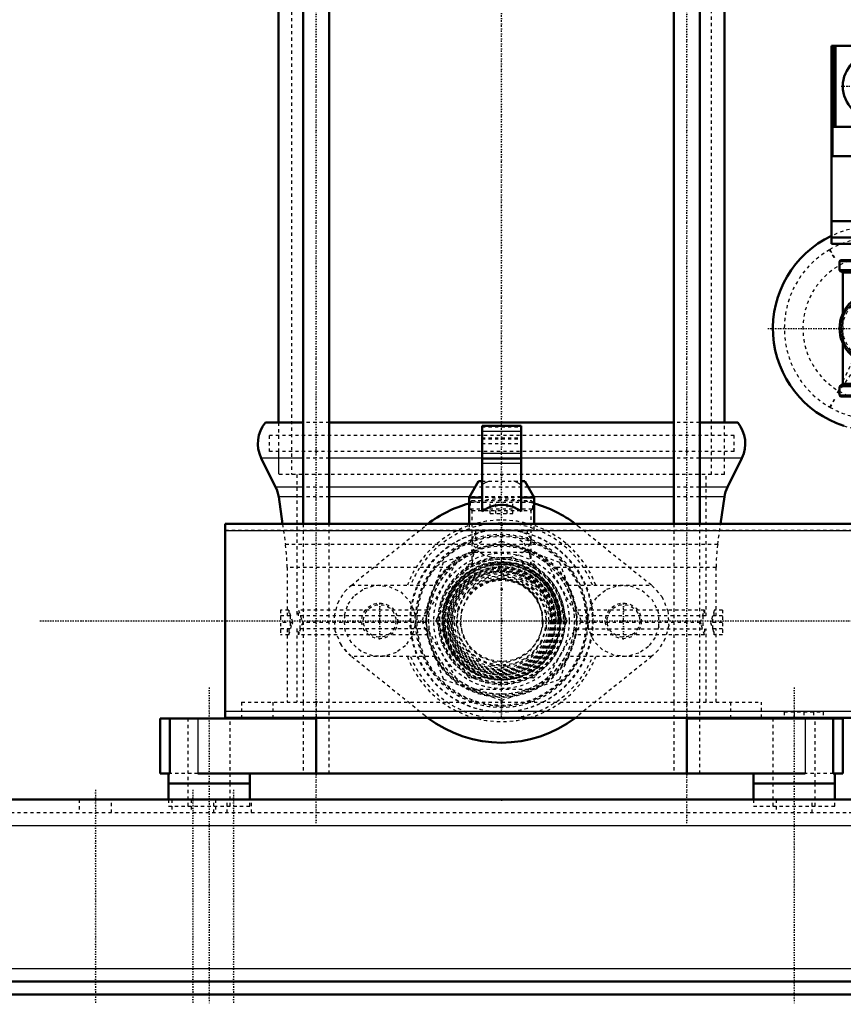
# Model space of a CAD drawing. Header units: millimetres. Extents: x -539 to 1164, y -175 to 1278.
# Tile 2 of 19: x -148 to 105, y -118 to 185. Entities that reach past the tile are written whole.
import ezdxf

# ---------------------------------------------------------------- set-up
doc = ezdxf.new("R2010")
doc.units = ezdxf.units.MM
doc.linetypes.add('Center', pattern=[1.5, 0.45, -0.5, 0.05, -0.5])
doc.linetypes.add('Dashed', pattern=[2, 1, -1])
for name, color, linetype, lineweight in [('2d ConnectionPoints', 7, 'Continuous', 50), ('AM_0', 7, 'Continuous', 50), ('AM_4', 3, 'Continuous', 25), ('AM_5', 3, 'Continuous', 25), ('AM_7', 7, 'Center', 25), ('AM_9', 6, 'Dashed', 25)]:
    doc.layers.add(name, color=color, linetype=linetype, lineweight=lineweight)
doc.dimstyles.new('ISO-25', dxfattribs={"dimtxt": 2.5, "dimasz": 2.5, "dimexe": 1.25, "dimexo": 0.625, "dimtad": 1, "dimtxsty": 'Standard', "dimcen": 2.5, "dimadec": 0, "dimazin": 0, "dimtfac": 1, "dimtmove": 0, "dimatfit": 3, "dimfxl": 1, "dimarcsym": 0})

# ---------------------------------------------------------------- blocks, each defined once
blk = doc.blocks.new('3_Pressure_gauge_UG1050785_0_in_HSVP164161451021531101300230_3')
at = {"layer": 'AM_0'}
for start, end in [(115.3769, 252.0819), (287.9181, 64.6231)]:
    blk.add_arc((115, 90), 31.5, start, end, dxfattribs=at)
at = {"layer": 'AM_7'}
blk.add_line((81.92, 90), (148.07, 90), dxfattribs=at)
at = {"layer": 'AM_9'}
for p, q in [((113.43, 115.15), (113.27, 117.95)), ((113.37, 117.95), (113.53, 115.16)), ((124.89, 113.18), (126, 115.75)), ((126.09, 115.71), (124.98, 113.14)), ((102.31, 111.77), (100.91, 114.2)), ((101, 114.25), (102.4, 111.82)), ((134.24, 106.27), (136.38, 108.07)), ((136.45, 108), (134.3, 106.2)), ((139.5, 95.91), (142.22, 96.55)), ((142.25, 96.46), (139.52, 95.81)), ((115.79, 92.93), (115.24, 91.99)), ((117.25, 92.25), (115.79, 92.93)), ((116.62, 91.18), (117.25, 92.25)), ((113.2, 90.86), (103, 69.5)), ((116.63, 88.85), (103, 69.5)), ((142.25, 83.54), (139.52, 84.19)), ((139.54, 84.29), (142.27, 83.64)), ((136.45, 72), (134.3, 73.8)), ((134.37, 73.88), (136.51, 72.08)), ((101, 65.75), (102.4, 68.18)), ((102.49, 68.13), (101.09, 65.7)), ((126.09, 64.29), (124.98, 66.86)), ((125.07, 66.9), (126.18, 64.33)), ((113.37, 62.05), (113.53, 64.84)), ((113.63, 64.84), (113.47, 62.04))]:
    blk.add_line(p, q, dxfattribs=at)
for radius, start, end in [(31.5, 64.6231, 115.3769), (28, 93.538, 120), (28, 66.8713, 93.3333), (28, 40.2046, 66.6667), (28, 120.2046, 240), (22.28, 239.9771, 239.3364), (28, 13.538, 40), (28, 346.8713, 13.3333), (2, 83.1782, 154.4866), (2, 324.8269, 36.0218), (28, 320.2046, 346.6667), (28, 293.538, 320), (28, 240.2046, 266.6667), (28, 266.8713, 293.3333), (31.5, 252.0819, 287.9181)]:
    blk.add_arc((115, 90), radius, start, end, dxfattribs=at)
blk = doc.blocks.new('5_Pressure_transmitter_Midas_1_0_in_HSVP164161451021531101300230_3')
at = {"layer": 'AM_0'}
for p, q in [((101.5, 116), (101.5, 177)), ((128.5, 177), (101.5, 177)), ((102.5, 152), (102.5, 177)), ((127.5, 152), (127.5, 177)), ((128.5, 116), (128.5, 177)), ((102, 152), (128, 152)), ((128.5, 143), (101.5, 143)), ((128.5, 123), (101.5, 123)), ((128.5, 118), (101.5, 118)), ((128.5, 116), (101.5, 116)), ((108.5, 116), (108.5, 111)), ((121.5, 111), (121.5, 116))]:
    blk.add_line(p, q, dxfattribs=at)
blk.add_circle((115, 164.5), 10, dxfattribs=at)
at = {"layer": 'AM_4'}
for p, q in [((102, 143), (102, 177)), ((103, 152), (103, 177)), ((127, 152), (127, 177)), ((128, 143), (128, 177)), ((101.75, 118), (101.75, 123)), ((114.75, 118), (114.75, 123)), ((115.25, 118), (115.25, 123)), ((128.25, 118), (128.25, 123))]:
    blk.add_line(p, q, dxfattribs=at)
at = {"layer": 'AM_7'}
for p, q in [((115, 154), (115, 175)), ((104.5, 164.5), (125.5, 164.5)), ((115, 144), (115, 9.95))]:
    blk.add_line(p, q, dxfattribs=at)
at = {"layer": 'AM_9'}
for p, q in [((108.5, 111), (108.5, 101)), ((121.5, 101), (121.5, 111)), ((121.5, 101), (108.5, 101))]:
    blk.add_line(p, q, dxfattribs=at)
blk = doc.blocks.new('6_Pipe_pieceUG1050780_0_in_HSVP164161451021531101300230_3')
at = {"layer": 'AM_0'}
for p, q in [((104, 110.5), (104, 108)), ((125.5, 111), (104.5, 111)), ((126, 108), (126, 110.5)), ((125.5, 107.5), (104.5, 107.5)), ((105, 107), (105, 94.58)), ((125, 94.58), (125, 107)), ((105, 85.42), (105, 73)), ((125, 73), (125, 85.42)), ((104, 72), (104, 69.5)), ((125.5, 72.5), (104.5, 72.5)), ((126, 69.5), (126, 72)), ((125.5, 69), (104.5, 69))]:
    blk.add_line(p, q, dxfattribs=at)
for centre, radius, start, end in [((104.5, 110.5), 0.5, 90, 180), ((125.5, 110.5), 0.5, 360, 90), ((104.5, 108), 0.5, 180, 270), ((104.5, 107), 0.5, 0, 90), ((125.5, 107), 0.5, 90, 180), ((125.5, 108), 0.5, 270, 0), ((115, 90), 11, 10.4757, 349.5243), ((104.5, 73), 0.5, 270, 360), ((125.5, 73), 0.5, 180, 270), ((104.5, 72), 0.5, 90, 180), ((125.5, 72), 0.5, 0, 90), ((104.5, 69.5), 0.5, 180, 270), ((125.5, 69.5), 0.5, 270, 0)]:
    blk.add_arc(centre, radius, start, end, dxfattribs=at)
at = {"layer": 'AM_4'}
for p, q in [((126, 110.5), (104, 110.5)), ((126, 108), (104, 108)), ((125, 107), (105, 107)), ((125, 73), (105, 73)), ((126, 72), (104, 72)), ((126, 69.5), (104, 69.5))]:
    blk.add_line(p, q, dxfattribs=at)
blk.add_arc((115, 90), 10.5, 10.9806, 349.0194, dxfattribs=at)
at = {"layer": 'AM_9'}
for p, q in [((109.12, 111), (109.12, 98.1)), ((120.87, 98.12), (120.87, 111)), ((105, 94.58), (105, 85.42)), ((125, 85.42), (125, 94.58)), ((109.12, 81.88), (109.12, 69)), ((120.87, 69), (120.87, 81.9))]:
    blk.add_line(p, q, dxfattribs=at)
for points in [[(115.81, 95.82), (115.32, 95.87), (115, 95.88)], [(112.17, 80.41), (111.82, 80.52), (110.46, 81.09), (109.45, 81.68), (109.13, 81.9), (109.12, 81.91)], [(120.87, 81.91), (120.66, 81.76), (120.04, 81.36), (118.93, 80.8)]]:
    blk.add_lwpolyline(points, dxfattribs=at)
for radius in [10, 5.88]:
    blk.add_circle((115, 90), radius, dxfattribs=at)
for radius, start, end in [(10.5, 349.0194, 10.9806), (11, 349.5243, 10.4757)]:
    blk.add_arc((115, 90), radius, start, end, dxfattribs=at)
blk = doc.blocks.new('10_Distributor_pipe_UG11145040003_1_0_in_HSVP164161451021531101300230_3')
at = {"layer": 'AM_9'}
blk.add_line((0, -14), (-0.51, -13.99), dxfattribs=at)
blk.add_lwpolyline([(1.53, -13.92), (1.4, -13.93), (0, -14)], dxfattribs=at)
blk = doc.blocks.new('13_Distributor_pipe_UG11145040003_2_0_in_HSVP164161451021531101300230_3')
at = {"layer": 'AM_0'}
for p, q in [((-85, 29.81), (-85, -29.81)), ((794.48, 29.81), (-85, 29.81)), ((-85, -29.81), (794.48, -29.81))]:
    blk.add_line(p, q, dxfattribs=at)
at = {"layer": 'AM_7'}
blk.add_line((-142.05, 0), (981.05, 0), dxfattribs=at)
at = {"layer": 'AM_9'}
for p, q in [((930, 27.81), (-85, 27.81)), ((-85, -27.81), (930, -27.81))]:
    blk.add_line(p, q, dxfattribs=at)
for points in [[(0, 14), (-4.33, 13.31), (-8.17, 11.37), (-11.4, 8.13), (-13.5, 3.71), (-13.97, -0.92), (-13.04, -5.09), (-10.9, -8.79), (-7.46, -11.85), (-2.92, -13.69), (1.67, -13.9), (5.67, -12.8), (9.27, -10.49), (12.23, -6.81), (13.82, -2.21), (13.81, 2.3), (12.49, 6.32), (9.95, 9.85), (6.1, 12.6), (1.4, 13.93), (0, 14)], [(0, 12.8), (-4.01, 12.16), (-7.56, 10.33), (-10.5, 7.32), (-12.37, 3.29), (-12.77, -0.94), (-11.87, -4.8), (-9.82, -8.2), (-6.6, -10.97), (-2.45, -12.56), (1.74, -12.68), (5.45, -11.58), (8.75, -9.34), (11.37, -5.88), (12.69, -1.67), (12.56, 2.45), (11.23, 6.14), (8.75, 9.35), (5.11, 11.74), (0.82, 12.77), (0, 12.8)]]:
    blk.add_lwpolyline(points, dxfattribs=at)
for start, end in [(74.1491, 112.0673), (355.6644, 4.3001)]:
    blk.add_arc((0, 0), 12.8, start, end, dxfattribs=at)
blk = doc.blocks.new('16_Base_plate_2_15_1UG1041586_0_in_HSVP164161451021531101300230_3')
at = {"layer": 'AM_0'}
for p, q in [((-355, -55), (797.13, -55)), ((855, -111), (-355, -111)), ((-355, -115), (855, -115))]:
    blk.add_line(p, q, dxfattribs=at)
at = {"layer": 'AM_4'}
for p, q in [((-355, -63), (855, -63)), ((-355, -107), (855, -107))]:
    blk.add_line(p, q, dxfattribs=at)
at = {"layer": 'AM_7'}
for p, q in [((-90, -20.5), (-90, -118)), ((90, -20.5), (90, -118)), ((-125, -52), (-125, -118)), ((-95, -52), (-95, -118)), ((-82.5, -52), (-82.5, -118))]:
    blk.add_line(p, q, dxfattribs=at)
at = {"layer": 'AM_9'}
for p, q in [((-130, -55), (-130, -59)), ((-120, -59), (-120, -55)), ((-101.5, -55), (-101.5, -59)), ((-95.55, -55), (-95.55, -59)), ((-88.5, -59), (-88.5, -55)), ((-88.05, -55), (-88.05, -59)), ((-84.45, -59), (-84.45, -55)), ((-76.95, -59), (-76.95, -55)), ((84.45, -55), (84.45, -59)), ((95.55, -59), (95.55, -55)), ((-355, -59), (855, -59))]:
    blk.add_line(p, q, dxfattribs=at)
blk = doc.blocks.new('26_Check_valve_UG1159572_0001_4_0_in_HSVP164161451021531101300230_3')
at = {"layer": 'AM_9'}
for p, q in [((-9.15, 37), (-9.65, 36.5)), ((-9.65, 36.5), (-9.65, 34.5)), ((-9.65, 36.5), (9.65, 36.5)), ((-9.15, 37), (9.15, 37)), ((-3.46, 33), (-3.46, 37)), ((-1.73, 33), (-1.73, 37)), ((1.73, 33), (1.73, 37)), ((3.46, 33), (3.46, 37)), ((9.65, 36.5), (9.15, 37)), ((9.65, 34.5), (9.65, 36.5)), ((-9.65, 34.5), (-9.15, 34)), ((-9.65, 34.5), (9.65, 34.5)), ((-9.15, 34), (-9.15, 17.13)), ((-9.15, 34), (9.15, 34)), ((9.15, 34), (9.65, 34.5)), ((9.15, 17.14), (9.15, 34)), ((-3.46, 33), (3.46, 33)), ((-8.61, 20.76), (-9.15, 17.1))]:
    blk.add_line(p, q, dxfattribs=at)
for points in [[(-5.18, 27.52), (-5.43, 27.47), (-7.48, 26.84), (-8.77, 25.92), (-9.15, 24.82)], [(9.15, 24.82), (9.05, 25.42), (7.9, 26.63), (5.82, 27.38), (5.01, 27.55)], [(-9.15, 24.82), (-9.14, 24.68), (-8.52, 23.09), (-7.01, 21.37)], [(-8.61, 20.76), (-6.86, 23.9), (-5.62, 24.95)], [(5.65, 24.93), (6.86, 23.9), (8.46, 21.22), (8.61, 20.76)], [(7.01, 21.37), (8.86, 23.69), (9.15, 24.82)], [(-2.45, 19.43), (-3.5, 19.63), (-5.75, 20.47), (-7.01, 21.37)], [(7.01, 21.37), (5.33, 20.26), (2.74, 19.47), (2.45, 19.43)], [(2.45, 19.43), (-0.12, 19.31), (-2.45, 19.43)], [(9.15, 17.12), (8.79, 20.09), (8.61, 20.76)]]:
    blk.add_lwpolyline(points, dxfattribs=at)
for radius in [20.85, 19.12, 17.5, 15]:
    blk.add_circle((0, 0), radius, dxfattribs=at)
for radius, start, end in [(28, 100.629, 79.834), (22.49, 108.1672, 71.8328), (22.48, 112.5163, 67.4837), (19.58, 97.1948, 82.8052), (18.08, 120.0522, 59.9478)]:
    blk.add_arc((0, 0), radius, start, end, dxfattribs=at)
blk = doc.blocks.new('27_Nut_UG1064767_0002_4_0_in_HSVP164161451021531101300230_3')
at = {"layer": 'AM_9'}
for p, q in [((0, 24.48), (-17.94, 17.94)), ((17.94, 17.94), (0, 24.48)), ((-17.94, 17.94), (-24.48, 0)), ((24.48, 0), (17.94, 17.94)), ((17.94, -17.94), (24.48, 0)), ((-24.48, 0), (-17.94, -17.94)), ((-17.94, -17.94), (0, -24.48)), ((0, -24.48), (17.94, -17.94))]:
    blk.add_line(p, q, dxfattribs=at)
blk.add_circle((0, 0), 19.48, dxfattribs=at)
blk.add_arc((0, 0), 18, 180, 90, dxfattribs=at)
blk = doc.blocks.new('28_Pipe_pieceUG1159619_0001_4_0_in_HSVP164161451021531101300230_3')
at = {"layer": 'AM_9'}
for radius in [19, 13.6]:
    blk.add_circle((0, 0), radius, dxfattribs=at)
blk = doc.blocks.new('38_Dea_Socket_UG104224901_4_0_in_HSVP164161451021531101300230_3')
at = {"layer": 'AM_9'}
for radius in [18.12, 18, 17.67, 17.28, 16.63, 16.34, 16.28, 15.62, 15.38, 14.5, 12.5]:
    blk.add_circle((0, 0), radius, dxfattribs=at)
blk.add_arc((0, 0), 13, 30.1775, 144.4264, dxfattribs=at)
blk = doc.blocks.new('39_Ball_valve_UG1041622_011_4_0_in_HSVP164161451021531101300230_3')
at = {"layer": 'AM_0'}
for p, q in [((-6, 60), (6, 60)), ((-6, 33.69), (-6, 60)), ((6, 33.69), (6, 60)), ((-6, 50), (6, 50)), ((-7.11, 43), (-10, 38)), ((-7.11, 43), (-6, 43)), ((6, 43), (7.11, 43)), ((10, 38), (7.11, 43)), ((-10, 38), (-10, 29.81)), ((-10, 38), (-6, 38)), ((6, 38), (10, 38)), ((10, 29.81), (10, 38))]:
    blk.add_line(p, q, dxfattribs=at)
blk.add_lwpolyline([(-6, 33.69), (-5.28, 34.18), (-4.52, 34.61), (-3.73, 34.97), (-2.9, 35.26), (-2.06, 35.47), (-1.2, 35.61), (-0.33, 35.68), (0.55, 35.67), (1.41, 35.59), (2.27, 35.42), (3.11, 35.19), (3.93, 34.88), (4.71, 34.51), (5.47, 34.06), (6, 33.69)], dxfattribs=at)
at = {"layer": 'AM_4'}
for p, q in [((-6, 58.4), (6, 58.4)), ((-6, 51.6), (6, 51.6)), ((-6, 48.54), (6, 48.54))]:
    blk.add_line(p, q, dxfattribs=at)
at = {"layer": 'AM_9'}
for p, q in [((-6, 59.71), (6, 59.71)), ((-6, 56.29), (6, 56.29)), ((-6, 56), (6, 56)), ((-6, 54.54), (6, 54.54)), ((-6, 43), (6, 43)), ((6, 38), (-6, 38)), ((-10, 29.81), (-10, 28)), ((-10, 28), (10, 28)), ((-8, 28), (-8, 24.26)), ((8, 24.77), (8, 28)), ((10, 28), (10, 29.81)), ((8.66, 21), (-8.66, 21)), ((-13.86, 18), (-22.52, 3)), ((22.52, 3), (13.86, 18)), ((-22.52, -3), (-13.86, -18)), ((13.86, -18), (22.52, -3)), ((-8.66, -21), (8.66, -21))]:
    blk.add_line(p, q, dxfattribs=at)
for points in [[(-3.82, 43), (-4.89, 42.53), (-5.91, 41.96), (-6, 41.9)], [(6, 41.9), (4.98, 42.49), (3.92, 42.96), (3.82, 43)]]:
    blk.add_lwpolyline(points, dxfattribs=at)
for radius in [26, 16.75, 15.25]:
    blk.add_circle((0, 0), radius, dxfattribs=at)
for centre, radius, start, end in [((-8.66, 15), 6, 90, 150), ((8.66, 15), 6, 30, 90), ((0, 0), 12.7, 23.5487, 113.9318), ((0, 0), 12.7, 358.3443, 21.934), ((-17.32, 0), 6, 150, 210), ((17.32, 0), 6, 330, 30), ((-8.66, -15), 6, 210, 270), ((8.66, -15), 6, 270, 330)]:
    blk.add_arc(centre, radius, start, end, dxfattribs=at)
blk = doc.blocks.new('40_Coupling_UG1051084_4_0_in_HSVP164161451021531101300230_3')
at = {"layer": 'AM_9'}
for p, q in [((-19.98, 0.4), (-10.33, 17.1)), ((-9.64, 17.5), (9.64, 17.5)), ((10.33, 17.1), (19.98, 0.4)), ((-10.33, -17.1), (-19.98, -0.4)), ((19.98, -0.4), (10.33, -17.1)), ((9.64, -17.5), (-9.64, -17.5))]:
    blk.add_line(p, q, dxfattribs=at)
blk.add_circle((0, 0), 17.43, dxfattribs=at)
for centre, start, end in [((-9.64, 16.7), 90, 150), ((9.64, 16.7), 30, 90), ((-19.28, 0), 150, 210), ((19.28, 0), 330, 30), ((-9.64, -16.7), 210, 270), ((9.64, -16.7), 270, 330)]:
    blk.add_arc(centre, 0.8, start, end, dxfattribs=at)
blk = doc.blocks.new('89_WASHER1_3618060046_A0_7_0_in_HSVP164161451021531101300230_3')
at = {"layer": 'AM_0'}
for p, q in [((-102.5, -50), (-102.5, -55)), ((-102.5, -50), (-77.5, -50)), ((-77.5, -55), (-77.5, -50))]:
    blk.add_line(p, q, dxfattribs=at)
at = {"layer": 'AM_9'}
for p, q in [((-96.5, -50), (-96.5, -57)), ((-83.5, -57), (-83.5, -50)), ((-102.5, -55), (-102.5, -57)), ((-102.5, -57), (-77.5, -57)), ((-77.5, -57), (-77.5, -55))]:
    blk.add_line(p, q, dxfattribs=at)
blk = doc.blocks.new('90_WASHER1_3618060046_A0_8_0_in_HSVP164161451021531101300230_3')
at = {"layer": 'AM_0'}
for p, q in [((77.5, -50), (77.5, -55)), ((77.5, -50), (102.5, -50)), ((102.5, -55), (102.5, -50))]:
    blk.add_line(p, q, dxfattribs=at)
at = {"layer": 'AM_9'}
for p, q in [((83.5, -50), (83.5, -57)), ((96.5, -57), (96.5, -50)), ((77.5, -55), (77.5, -57)), ((77.5, -57), (102.5, -57)), ((102.5, -57), (102.5, -55))]:
    blk.add_line(p, q, dxfattribs=at)
blk = doc.blocks.new('91_Stud_431251_7_0_in_HSVP164161451021531101300230_3')
at = {"layer": 'AM_0'}
for p, q in [((53, 384), (53, 29.81)), ((61, 29.81), (61, 384))]:
    blk.add_line(p, q, dxfattribs=at)
at = {"layer": 'AM_9'}
for p, q in [((53, 29.81), (53, -25)), ((61, -25), (61, 29.81))]:
    blk.add_line(p, q, dxfattribs=at)
blk = doc.blocks.new('92_Stud_431251_8_0_in_HSVP164161451021531101300230_3')
at = {"layer": 'AM_0'}
for p, q in [((-61, 384), (-61, 29.81)), ((-53, 29.81), (-53, 384))]:
    blk.add_line(p, q, dxfattribs=at)
at = {"layer": 'AM_9'}
for p, q in [((-61, 29.81), (-61, -25)), ((-53, -25), (-53, 29.81))]:
    blk.add_line(p, q, dxfattribs=at)
blk = doc.blocks.new('93_2463618060046G4_0_in_HSVP164161451021531101300230_3')
at = {"layer": 'AM_0'}
for p, q in [((-105, -30), (-105, -47)), ((-105, -30), (-57, -30)), ((-102.07, -30), (-102.07, -47)), ((-80, -29.81), (-80, -30)), ((-70.42, -29.81), (-70.42, -30)), ((-57, -30), (-57, -47)), ((57, -30), (105, -30)), ((57, -30), (57, -47)), ((70.42, -29.81), (70.42, -30)), ((80, -30), (80, -29.81)), ((87, -29.81), (87, -30)), ((90, -29.81), (90, -30)), ((96, -29.81), (96, -30)), ((99, -29.81), (99, -30)), ((102.07, -30), (102.07, -47)), ((105, -47), (105, -30)), ((-105, -47), (-102.07, -47)), ((-102.5, -47), (-102.5, -50)), ((-93.46, -47), (93.46, -47)), ((-77.5, -50), (-77.5, -47)), ((77.5, -47), (77.5, -50)), ((102.07, -47), (105, -47)), ((102.5, -50), (102.5, -47)), ((-102.5, -50), (-77.5, -50)), ((77.5, -50), (102.5, -50))]:
    blk.add_line(p, q, dxfattribs=at)
at = {"layer": 'AM_4'}
for p, q in [((-93.46, -30), (-93.46, -47)), ((-57, -29.81), (-57, -30)), ((57, -29.81), (57, -30)), ((93.46, -30), (93.46, -47))]:
    blk.add_line(p, q, dxfattribs=at)
at = {"layer": 'AM_7'}
for p, q in [((-57, -62.25), (-57, 427.55)), ((57, -62.25), (57, 427.55))]:
    blk.add_line(p, q, dxfattribs=at)
at = {"layer": 'AM_9'}
for p, q in [((-80, -25), (-80, -29.81)), ((-80, -25), (80, -25)), ((-70.42, -25), (-70.42, -29.81)), ((-61, -25), (-61, -47)), ((-57, -25), (-57, -29.81)), ((-53, -47), (-53, -25)), ((53, -25), (53, -47)), ((57, -25), (57, -29.81)), ((61, -47), (61, -25)), ((70.42, -25), (70.42, -29.81)), ((80, -29.81), (80, -25)), ((-96.5, -30), (-96.5, -50)), ((-83.5, -50), (-83.5, -30)), ((83.5, -30), (83.5, -50)), ((87, -28), (87, -29.81)), ((87, -28), (99, -28)), ((90, -28), (90, -29.81)), ((93, -28), (93, -30)), ((96, -28), (96, -29.81)), ((96.5, -50), (96.5, -30)), ((99, -28), (99, -29.81)), ((-93.46, -47), (-102.07, -47)), ((102.07, -47), (93.46, -47))]:
    blk.add_line(p, q, dxfattribs=at)
blk = doc.blocks.new('100_Motorstool2_4_6130STC_130_4_0_in_HSVP164161451021531101300230_3')
at = {"layer": 'AM_7'}
blk.add_line((0, -29.53), (0, 900), dxfattribs=at)
blk = doc.blocks.new('101_Movitec_B_Pump_Mantal_137_2354_4_0_in_HSVP164161451021531101300230_3')
at = {"layer": 'AM_0'}
for p, q in [((-68.6, 384), (-68.6, 61)), ((68.6, 61), (68.6, 384))]:
    blk.add_line(p, q, dxfattribs=at)
at = {"layer": 'AM_9'}
for p, q in [((-68.6, 399.5), (-68.6, 384)), ((68.6, 399.5), (-68.6, 399.5)), ((-64.6, 399.5), (-64.6, 45)), ((64.6, 45), (64.6, 399.5)), ((68.6, 384), (68.6, 399.5)), ((-68.6, 61), (-68.6, 45)), ((68.6, 45), (68.6, 61)), ((68.6, 45), (-68.6, 45))]:
    blk.add_line(p, q, dxfattribs=at)
blk = doc.blocks.new('102_Oval_flangeG_1___33_25_7_0_in_HSVP164161451021531101300230_3')
at = {"layer": 'AM_0'}
for start, end in [(105.466, 127.3586), (52.6414, 74.534), (232.6414, 307.3586)]:
    blk.add_arc((0, 0), 37.5, start, end, dxfattribs=at)
at = {"layer": 'AM_7'}
for p, q in [((-37.5, -5.78), (-37.5, 5.78)), ((37.5, -5.78), (37.5, 5.78))]:
    blk.add_line(p, q, dxfattribs=at)
at = {"layer": 'AM_9'}
for p, q in [((-46.27, 10.91), (-23.5, 29.22)), ((23.5, 29.22), (46.27, 10.91)), ((-23.5, -29.22), (-46.27, -10.91)), ((46.27, -10.91), (23.5, -29.22))]:
    blk.add_line(p, q, dxfattribs=at)
for points in [[(-46.27, -10.91), (-49.34, -7.47), (-51.16, -3.07), (-51.43, 1.41), (-50.39, 5.47), (-48.19, 9.04), (-46.27, 10.91)], [(-48.35, 1.8), (-47.23, 5.14), (-45.17, 7.89), (-42.25, 9.92), (-38.59, 10.95), (-34.62, 10.62), (-31.03, 8.9), (-28.37, 6.13), (-26.85, 2.77), (-26.57, 1.25)], [(26.57, 1.25), (27.56, 4.71), (29.59, 7.64), (32.43, 9.76), (35.84, 10.87), (39.58, 10.8), (43.23, 9.39), (46.22, 6.71), (48.01, 3.24), (48.35, 1.8)], [(46.27, 10.91), (49.34, 7.47), (51.16, 3.07), (51.43, -1.41), (50.39, -5.47), (48.19, -9.04), (46.27, -10.91)], [(-26.57, -1.25), (-27.56, -4.71), (-29.59, -7.64), (-32.43, -9.76), (-35.84, -10.87), (-39.58, -10.8), (-43.23, -9.39), (-46.22, -6.71), (-48.01, -3.24), (-48.35, -1.8)], [(48.35, -1.8), (47.23, -5.14), (45.17, -7.89), (42.25, -9.92), (38.59, -10.95), (34.62, -10.62), (31.03, -8.9), (28.37, -6.13), (26.85, -2.77), (26.57, -1.25)]]:
    blk.add_lwpolyline(points, dxfattribs=at)
for centre, radius in [((0, 0), 28.12), ((0, 0), 26.28), ((0, 0), 18.29), ((-37.5, 0), 5.5), ((37.5, 0), 5.5)]:
    blk.add_circle(centre, radius, dxfattribs=at)
for centre, radius, start, end in [((0, 0), 37.5, 74.534, 105.466), ((0, 0), 37.5, 127.3586, 128.8046), ((0, 0), 37.5, 51.1954, 52.6414), ((0, 0), 26.6, 2.6849, 177.3151), ((0, 0), 23.27, 66.2446, 115.8355), ((0, 0), 23.28, 126.7383, 233.8504), ((0, 0), 23.27, 2.6394, 54.754), ((0, 0), 16.62, 90, 0), ((0, 0), 48.39, 177.8663, 182.1337), ((-37.5, 0), 11, 353.4958, 6.5042), ((37.5, 0), 11, 173.4958, 186.5042), ((0, 0), 48.39, 357.8663, 2.1337), ((0, 0), 26.6, 182.6849, 357.3151), ((0, 0), 23.28, 306.9211, 353.41), ((0, 0), 23.28, 244.8585, 296.4279), ((0, 0), 37.5, 231.1954, 232.6414), ((0, 0), 37.5, 307.3586, 308.8046)]:
    blk.add_arc(centre, radius, start, end, dxfattribs=at)
blk = doc.blocks.new('103_Oval_flangeG_1___33_25_8_0_in_HSVP164161451021531101300230_3')
at = {"layer": 'AM_9'}
for centre, start, end in [((-37.5, 0), 6.5042, 9.2151), ((37.5, 0), 169.7756, 173.4958), ((-37.5, 0), 349.7756, 353.4958), ((37.5, 0), 186.5042, 189.2151)]:
    blk.add_arc(centre, 11, start, end, dxfattribs=at)
blk = doc.blocks.new('104_PUMP_CASING__103618060030_O_4_0_in_HSVP164161451021531101300230_3')
at = {"layer": 'AM_0'}
for p, q in [((-61, 61), (-72.65, 61)), ((53, 61), (-53, 61)), ((72.65, 61), (61, 61)), ((-73.96, 50.11), (-69.53, 41.19)), ((69.53, 41.19), (73.96, 50.11)), ((-68.58, 38.15), (-67.4, 29.81)), ((67.4, 29.81), (68.58, 38.15))]:
    blk.add_line(p, q, dxfattribs=at)
for centre, start, end in [((-65, 54.56), 139.907, 206.4), ((65, 54.56), 333.6, 40.093), ((-78.48, 36.74), 8.1, 26.4), ((78.48, 36.74), 153.6, 171.9)]:
    blk.add_arc(centre, 10, start, end, dxfattribs=at)
at = {"layer": 'AM_4'}
for p, q in [((-61, 50.11), (-73.96, 50.11)), ((-6, 50.11), (-53, 50.11)), ((53, 50.11), (6, 50.11)), ((73.96, 50.11), (61, 50.11)), ((-61, 41.19), (-69.53, 41.19)), ((-8.16, 41.19), (-53, 41.19)), ((53, 41.19), (8.16, 41.19)), ((69.53, 41.19), (61, 41.19)), ((-61, 38.15), (-68.58, 38.15)), ((-9.91, 38.15), (-53, 38.15)), ((53, 38.15), (9.91, 38.15)), ((68.58, 38.15), (61, 38.15))]:
    blk.add_line(p, q, dxfattribs=at)
at = {"layer": 'AM_9'}
for p, q in [((-68.6, 61), (-68.6, 57)), ((-53, 61), (-61, 61)), ((61, 61), (53, 61)), ((68.6, 57), (68.6, 61)), ((-71.55, 57), (-71.55, 52.1)), ((71.55, 57), (-71.55, 57)), ((71.55, 52.1), (71.55, 57)), ((71.55, 52.1), (-71.55, 52.1)), ((-68.6, 52.1), (-68.6, 45)), ((68.6, 45), (68.6, 52.1)), ((-53, 50.11), (-61, 50.11)), ((6, 50.11), (-6, 50.11)), ((61, 50.11), (53, 50.11)), ((68.6, 45), (-68.6, 45)), ((-63, 45), (-63, 1.5)), ((63, 1.5), (63, 45)), ((-53, 41.19), (-61, 41.19)), ((8.16, 41.19), (-8.16, 41.19)), ((61, 41.19), (53, 41.19)), ((-53, 38.15), (-61, 38.15)), ((9.91, 38.15), (-9.91, 38.15)), ((61, 38.15), (53, 38.15)), ((-67.4, 29.81), (-66.5, 23.5)), ((66.5, 23.5), (67.4, 29.81)), ((66.5, 23.5), (-66.5, 23.5)), ((-66, 16.46), (-66, 1.5)), ((-16.06, 16.46), (-66, 16.46)), ((-16.69, 15.82), (-16.06, 16.46)), ((16.06, 16.46), (16.6, 15.92)), ((66, 16.46), (16.06, 16.46)), ((66, 1.5), (66, 16.46)), ((-46.16, 11), (-20.39, 11)), ((20.39, 11), (46.16, 11)), ((-22.73, 3.53), (-21.59, 7.92)), ((-65.46, 3.33), (-68, 3.33)), ((-68, 3.33), (-68, -4.29)), ((-65.46, 3.33), (-65.46, 1.5)), ((-22.76, 3.33), (-62.44, 3.33)), ((-62.44, 1.5), (-62.44, 3.33)), ((62.44, 3.33), (22.76, 3.33)), ((62.44, 3.33), (62.44, 1.5)), ((68, 3.33), (65.46, 3.33)), ((65.46, 1.5), (65.46, 3.33)), ((68, 3.33), (68, -4.29)), ((-65.01, 1.5), (-68, 1.5)), ((-65.01, 1.5), (-65.01, -2.46)), ((-22.95, 1.5), (-63, 1.5)), ((-61.96, -2.46), (-61.96, 1.5)), ((63, 1.5), (22.95, 1.5)), ((61.96, 1.5), (61.96, -2.46)), ((68, 1.5), (65.01, 1.5)), ((65.01, -2.46), (65.01, 1.5)), ((-64.27, -0.48), (-68, -0.48)), ((-65.01, -2.46), (-68, -2.46)), ((-66, -2.46), (-66, -25)), ((-65.46, -2.46), (-65.46, -4.29)), ((-22.87, -2.46), (-63, -2.46)), ((-63, -2.46), (-63, -25)), ((-62.44, -4.29), (-62.44, -2.46)), ((-22.99, -0.48), (-61.19, -0.48)), ((22.87, -2.46), (63, -2.46)), ((61.19, -0.48), (22.99, -0.48)), ((62.44, -2.46), (62.44, -4.29)), ((63, -25), (63, -2.46)), ((68, -0.48), (64.27, -0.48)), ((68, -2.46), (65.01, -2.46)), ((65.46, -4.29), (65.46, -2.46)), ((66, -25), (66, -2.46)), ((-65.46, -4.29), (-68, -4.29)), ((-22.6, -4.29), (-62.44, -4.29)), ((62.44, -4.29), (22.6, -4.29)), ((68, -4.29), (65.46, -4.29)), ((-20.39, -11), (-46.16, -11)), ((46.16, -11), (20.39, -11))]:
    blk.add_line(p, q, dxfattribs=at)
for points in [[(-64.27, -0.48), (-65.34, 2.79), (-65.46, 3.33)], [(-62.44, 3.33), (-61.47, 0.21), (-61.19, -0.48)], [(61.19, -0.48), (62.26, 2.63), (62.44, 3.33)], [(65.46, 3.33), (64.48, 0.05), (64.27, -0.48)], [(-65.46, -4.29), (-64.48, -1.01), (-64.27, -0.48)], [(-61.19, -0.48), (-62.26, -3.59), (-62.44, -4.29)], [(62.44, -4.29), (61.47, -1.17), (61.19, -0.48)], [(64.27, -0.48), (65.34, -3.75), (65.46, -4.29)]]:
    blk.add_lwpolyline(points, dxfattribs=at)
for centre, radius in [((0, 0), 23), ((0, 0), 16), ((-37.5, 0), 5), ((37.5, 0), 5)]:
    blk.add_circle(centre, radius, dxfattribs=at)
for centre, radius, start, end in [((0, 0), 31, 20.7836, 159.2164), ((0, 0), 30.06, 21.4651, 158.5349), ((-116, 16.46), 50, 0, 8.1), ((0, 0), 23.47, 27.9489, 115.3289), ((116, 16.46), 50, 171.9, 180), ((0, 0), 23.47, 123.4395, 152.0511), ((-37.5, 0), 14, 128.2132, 139.8519), ((0, 0), 23.17, 151.6537, 208.3463), ((0, 0), 23.17, 331.6537, 28.3463), ((-37.5, 0), 14, 210.4097, 231.7868), ((0, 0), 31, 200.7836, 339.2164), ((0, 0), 30.06, 201.4651, 338.5349), ((0, 0), 23.47, 207.9489, 332.0511)]:
    blk.add_arc(centre, radius, start, end, dxfattribs=at)
blk = doc.blocks.new('*D106')
at = {"layer": 'AM_5', "color": 0, "lineweight": -2}
for p, q in [((1030, 57.807), (1030, 87.807)), ((-85, 27.807), (1030, 27.807)), ((1030, 27.807), (1030, -27.807)), ((-85, -27.807), (1030, -27.807)), ((1030, -57.807), (1030, -87.807))]:
    blk.add_line(p, q, dxfattribs=at)
at = {"layer": 'AM_5', "color": 0}
for points in [[(1025, 57.807), (1035, 57.807), (1030, 27.807)], [(1035, -57.807), (1025, -57.807), (1030, -27.807)]]:
    blk.add_solid(points, dxfattribs=at)
at = {"layer": 'Defpoints', "color": 0}
for p in [(-85, 27.807), (-85, -27.807), (1030, -27.807)]:
    blk.add_point(p, dxfattribs=at)
at = {"layer": 'AM_5', "color": 0, "insert": (1045, 141.807), "char_height": 30, "attachment_point": 5, "rotation": 90}
blk.add_mtext('R 2"', dxfattribs=at)
blk = doc.blocks.new('*D107')
at = {"layer": 'AM_5', "color": 0, "lineweight": -2}
for p, q in [((-355, 1145), (-520, 1145)), ((-520, 1115), (-520, 574.71)), ((-520, -85), (-520, 455.29)), ((250, -115), (-520, -115))]:
    blk.add_line(p, q, dxfattribs=at)
at = {"layer": 'AM_5', "color": 0}
for points in [[(-515, 1115), (-525, 1115), (-520, 1145)], [(-525, -85), (-515, -85), (-520, -115)]]:
    blk.add_solid(points, dxfattribs=at)
at = {"layer": 'Defpoints', "color": 0}
for p in [(-505, 1145), (-355, 1145), (250, -115)]:
    blk.add_point(p, dxfattribs=at)
at = {"layer": 'AM_5', "color": 0, "insert": (-520, 515), "char_height": 30, "attachment_point": 5, "rotation": 90}
blk.add_mtext('1260', dxfattribs=at)

msp = doc.modelspace()

# ---------------------------------------------------------------- linework, layer by layer
at = {"layer": '2d ConnectionPoints'}
for p in [(0, 45), (0, 45), (-85, 27.807), (-85, 27.807), (0, 29.5), (0, 16.625), (0, 16.625), (0, 9.75), (-37.5, 0), (-37.5, 0), (0, 0), (0, 0), (0, 0), (0, 0), (0, 0), (0, 0), (0, 0), (0, 0), (0, 0), (0, 0), (0, 0), (0, 0), (0, 0), (0, 0), (37.5, 0), (37.5, 0), (0, 0), (0, 0), (0, 0), (0, 0), (0, 0), (0, 0), (0, 0), (0, 0), (0, 0), (0, 0), (0, 0), (0, 0), (0, 0), (0, 0), (0, 0), (0, 0), (0, 0), (0, 0), (0, 0), (0, -16.625), (0, -16.625), (-57, -25), (-57, -25), (0, -25), (-85, -27.807), (-85, -27.807), (-90, -50), (90, -50), (90, -50), (0, -55)]:
    msp.add_point(p, dxfattribs=at)

# ---------------------------------------------------------------- block references
for name in ['100_Motorstool2_4_6130STC_130_4_0_in_HSVP164161451021531101300230_3', '93_2463618060046G4_0_in_HSVP164161451021531101300230_3', '92_Stud_431251_8_0_in_HSVP164161451021531101300230_3', '91_Stud_431251_7_0_in_HSVP164161451021531101300230_3', '101_Movitec_B_Pump_Mantal_137_2354_4_0_in_HSVP164161451021531101300230_3', '5_Pressure_transmitter_Midas_1_0_in_HSVP164161451021531101300230_3', '3_Pressure_gauge_UG1050785_0_in_HSVP164161451021531101300230_3', '6_Pipe_pieceUG1050780_0_in_HSVP164161451021531101300230_3', '104_PUMP_CASING__103618060030_O_4_0_in_HSVP164161451021531101300230_3', '39_Ball_valve_UG1041622_011_4_0_in_HSVP164161451021531101300230_3', '13_Distributor_pipe_UG11145040003_2_0_in_HSVP164161451021531101300230_3', '102_Oval_flangeG_1___33_25_7_0_in_HSVP164161451021531101300230_3', '26_Check_valve_UG1159572_0001_4_0_in_HSVP164161451021531101300230_3', '27_Nut_UG1064767_0002_4_0_in_HSVP164161451021531101300230_3', '28_Pipe_pieceUG1159619_0001_4_0_in_HSVP164161451021531101300230_3', '40_Coupling_UG1051084_4_0_in_HSVP164161451021531101300230_3', '38_Dea_Socket_UG104224901_4_0_in_HSVP164161451021531101300230_3', '10_Distributor_pipe_UG11145040003_1_0_in_HSVP164161451021531101300230_3', '103_Oval_flangeG_1___33_25_8_0_in_HSVP164161451021531101300230_3', '16_Base_plate_2_15_1UG1041586_0_in_HSVP164161451021531101300230_3', '89_WASHER1_3618060046_A0_7_0_in_HSVP164161451021531101300230_3', '90_WASHER1_3618060046_A0_8_0_in_HSVP164161451021531101300230_3']:
    msp.add_blockref(name, (0, 0))

# ---------------------------------------------------------------- dimensions: what is measured, and where the dimension line sits
at = {"layer": 'AM_5'}
for base, p1, p2, text, picture, middle in [((-520, 1145), (250, -115), (-355, 1145), '1260', '*D107', (-520, 515)), ((1030, -27.807), (-85, 27.807), (-85, -27.807), 'R 2"', '*D106', (1045, 141.807))]:
    dim = msp.add_linear_dim(base=base, p1=p1, p2=p2, angle=90, text=text, dimstyle='ISO-25', override={"dimtxt": 30, "dimasz": 30, "dimexe": 0, "dimexo": 0, "dimgap": 9}, dxfattribs=at)
    dim.commit()
    dim.dimension.update_dxf_attribs({"geometry": picture, "text_midpoint": middle, "dimtype": 160, "text_rotation": 90})

doc.saveas('drawing.dxf')
